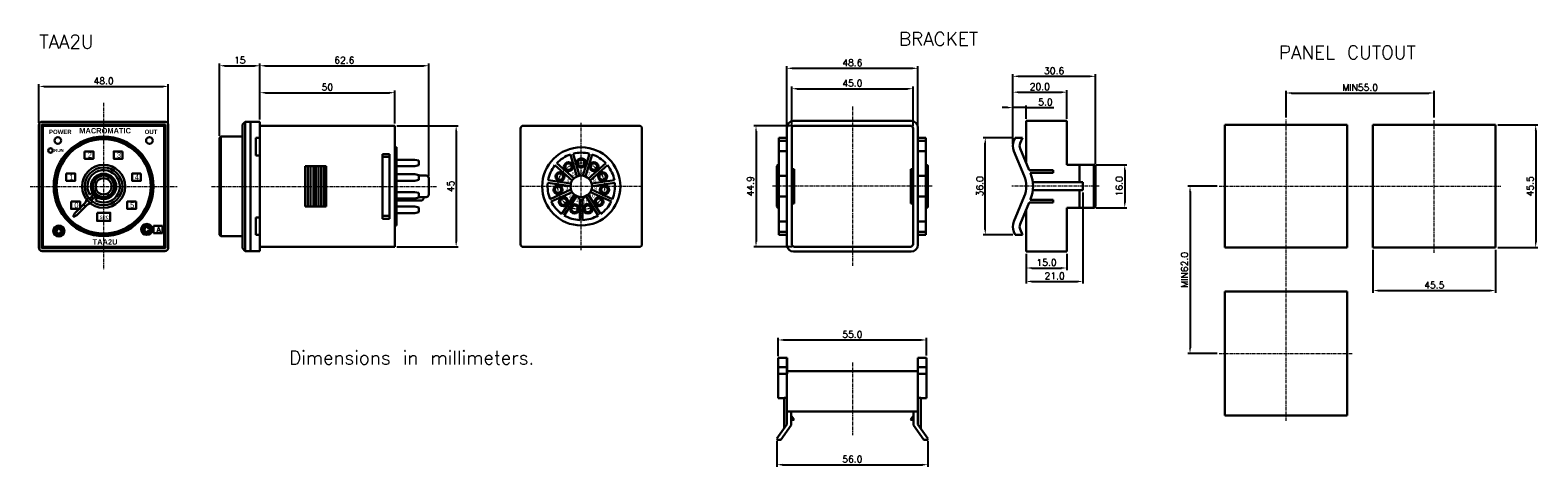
# Model space of a CAD drawing. Extents: x 12 to 571, y -73 to 89.
import ezdxf
from ezdxf.enums import TextEntityAlignment as Align

# ---------------------------------------------------------------- set-up
doc = ezdxf.new("R2010")
doc.units = 0
doc.linetypes.add('CENTER', pattern=[2, 1.25, -0.25, 0.25, -0.25])
doc.layers.get('DEFPOINTS').update_dxf_attribs({"linetype": 'CONTINUOUS'})
doc.layers.add('Z_OM_CENTER', color=4, linetype='CENTER', lineweight=13)
doc.layers.add('Z_OM_OUTLINE', color=7, linetype='CONTINUOUS', lineweight=30)
doc.layers.add('Z_OM_DIM', color=3, linetype='CONTINUOUS')
doc.layers.add('Z_OM_NOTE', color=3, linetype='CONTINUOUS')
doc.styles.add('GHJ', font='ARTxt.shx', dxfattribs={"bigfont": 'Big_Font.shx'})
doc.styles.add('NEW', font='helvl1.shx', dxfattribs={"bigfont": 'Big_Font.shx'})
doc.styles.get("Standard").update_dxf_attribs({"font": 'txt.shx'})
doc.dimstyles.new('AM_ISO', dxfattribs={"dimtxt": 2.5, "dimasz": 2, "dimexe": 0.8, "dimexo": 0.8, "dimgap": 0.8, "dimtad": 1, "dimdec": 1, "dimzin": 1, "dimdsep": 46, "dimtxsty": 'STANDARD', "dimcen": 0, "dimclrd": 256, "dimclre": 256, "dimclrt": 2, "dimadec": 0, "dimazin": 2, "dimtp": 0.1, "dimtm": 0.1, "dimtfac": 0.71, "dimtdec": 1, "dimtmove": 0, "dimatfit": 3, "dimfxl": 1, "dimlwd": -1, "dimlwe": -1, "dimarcsym": 0})
doc.dimstyles.new('AM_ISO$0', dxfattribs={"dimtxt": 2.5, "dimasz": 2, "dimexe": 0.8, "dimexo": 0.8, "dimgap": 0.8, "dimtad": 1, "dimdec": 1, "dimzin": 1, "dimdsep": 46, "dimtxsty": 'STANDARD', "dimcen": 0, "dimclrd": 256, "dimclre": 256, "dimclrt": 2, "dimadec": 0, "dimazin": 2, "dimtp": 0.1, "dimtm": 0.1, "dimtfac": 0.71, "dimtdec": 1, "dimtmove": 0, "dimatfit": 3, "dimfxl": 1, "dimlwd": -1, "dimlwe": -1, "dimarcsym": 0})

# ---------------------------------------------------------------- blocks, each defined once
blk = doc.blocks.new('*D1')
at = {"layer": 'DEFPOINTS', "color": 0}
for p in [(532.52, 65.42), (477.52, 55.57), (532.52, 55.57)]:
    blk.add_point(p, dxfattribs=at)
at = {"layer": 'Z_OM_DIM'}
for p, q in [((477.52, 56.37), (477.52, 66.22)), ((479.52, 65.42), (530.52, 65.42)), ((532.52, 56.37), (532.52, 66.22))]:
    blk.add_line(p, q, dxfattribs=at)
for points in [[(479.52, 65.76), (479.52, 65.09), (477.52, 65.42)], [(530.52, 65.09), (530.52, 65.76), (532.52, 65.42)]]:
    blk.add_solid(points, dxfattribs=at)
at = {"layer": 'Z_OM_DIM', "color": 2, "insert": (505.02, 67.47), "char_height": 2.5, "attachment_point": 5}
blk.add_mtext('MIN55.0', dxfattribs=at)
blk = doc.blocks.new('*D2')
at = {"layer": 'DEFPOINTS', "color": 0}
for p in [(452.77, 30.82), (441.92, -31.18), (452.77, -31.18)]:
    blk.add_point(p, dxfattribs=at)
at = {"layer": 'Z_OM_DIM'}
for p, q in [((451.97, 30.82), (441.12, 30.82)), ((441.92, 28.82), (441.92, -29.18)), ((451.97, -31.18), (441.12, -31.18))]:
    blk.add_line(p, q, dxfattribs=at)
for points in [[(442.25, 28.82), (441.58, 28.82), (441.92, 30.82)], [(441.58, -29.18), (442.25, -29.18), (441.92, -31.18)]]:
    blk.add_solid(points, dxfattribs=at)
at = {"layer": 'Z_OM_DIM', "color": 2, "insert": (439.87, -0.18), "char_height": 2.5, "attachment_point": 5, "rotation": 90}
blk.add_mtext('MIN62.0', dxfattribs=at)
blk = doc.blocks.new('*D3')
at = {"layer": 'DEFPOINTS', "color": 0}
for p in [(146.9, 53.29), (146.9, 8.29), (169.68, 8.29)]:
    blk.add_point(p, dxfattribs=at)
at = {"layer": 'Z_OM_DIM'}
for p, q in [((147.7, 53.29), (170.48, 53.29)), ((169.68, 51.29), (169.68, 10.29)), ((147.7, 8.29), (170.48, 8.29))]:
    blk.add_line(p, q, dxfattribs=at)
for points in [[(170.02, 51.29), (169.35, 51.29), (169.68, 53.29)], [(169.35, 10.29), (170.02, 10.29), (169.68, 8.29)]]:
    blk.add_solid(points, dxfattribs=at)
at = {"layer": 'Z_OM_DIM', "color": 2, "insert": (167.63, 30.79), "char_height": 2.5, "attachment_point": 5, "rotation": 90}
blk.add_mtext('45', dxfattribs=at)
blk = doc.blocks.new('*D4')
at = {"layer": 'DEFPOINTS', "color": 0}
for p in [(96.9, 75.54), (96.9, 54.79), (81.9, 48.79)]:
    blk.add_point(p, dxfattribs=at)
at = {"layer": 'Z_OM_DIM'}
for p, q in [((81.9, 49.59), (81.9, 76.34)), ((83.9, 75.54), (94.9, 75.54)), ((96.9, 55.59), (96.9, 76.34))]:
    blk.add_line(p, q, dxfattribs=at)
for points in [[(83.9, 75.87), (83.9, 75.2), (81.9, 75.54)], [(94.9, 75.2), (94.9, 75.87), (96.9, 75.54)]]:
    blk.add_solid(points, dxfattribs=at)
at = {"layer": 'Z_OM_DIM', "color": 2, "insert": (89.4, 77.59), "char_height": 2.5, "attachment_point": 5}
blk.add_mtext('15', dxfattribs=at)
blk = doc.blocks.new('*D5')
at = {"layer": 'DEFPOINTS', "color": 0}
for p in [(146.9, 65.54), (96.9, 54.79), (146.9, 53.29)]:
    blk.add_point(p, dxfattribs=at)
at = {"layer": 'Z_OM_DIM'}
for p, q in [((96.9, 55.59), (96.9, 66.34)), ((98.9, 65.54), (144.9, 65.54)), ((146.9, 54.09), (146.9, 66.34))]:
    blk.add_line(p, q, dxfattribs=at)
for points in [[(98.9, 65.87), (98.9, 65.2), (96.9, 65.54)], [(144.9, 65.2), (144.9, 65.87), (146.9, 65.54)]]:
    blk.add_solid(points, dxfattribs=at)
at = {"layer": 'Z_OM_DIM', "color": 2, "insert": (121.9, 67.59), "char_height": 2.5, "attachment_point": 5}
blk.add_mtext('50', dxfattribs=at)
blk = doc.blocks.new('*D6')
at = {"layer": 'DEFPOINTS', "color": 0}
for p in [(159.5, 75.54), (96.9, 54.79), (159.5, 33.79)]:
    blk.add_point(p, dxfattribs=at)
at = {"layer": 'Z_OM_DIM'}
for p, q in [((96.9, 55.59), (96.9, 76.34)), ((98.9, 75.54), (157.5, 75.54)), ((159.5, 34.59), (159.5, 76.34))]:
    blk.add_line(p, q, dxfattribs=at)
for points in [[(98.9, 75.87), (98.9, 75.2), (96.9, 75.54)], [(157.5, 75.2), (157.5, 75.87), (159.5, 75.54)]]:
    blk.add_solid(points, dxfattribs=at)
at = {"layer": 'Z_OM_DIM', "color": 2, "insert": (128.2, 77.59), "char_height": 2.5, "attachment_point": 5}
blk.add_mtext('62.6', dxfattribs=at)
blk = doc.blocks.new('*D8')
at = {"layer": 'DEFPOINTS', "color": 0}
for p in [(381.19, 6.57), (396.19, 6.57), (396.19, 0.49)]:
    blk.add_point(p, dxfattribs=at)
at = {"layer": 'Z_OM_DIM'}
for p, q in [((381.19, 5.77), (381.19, -0.31)), ((396.19, 5.77), (396.19, -0.31)), ((383.19, 0.49), (394.19, 0.49))]:
    blk.add_line(p, q, dxfattribs=at)
for points in [[(383.19, 0.83), (383.19, 0.16), (381.19, 0.49)], [(394.19, 0.16), (394.19, 0.83), (396.19, 0.49)]]:
    blk.add_solid(points, dxfattribs=at)
at = {"layer": 'Z_OM_DIM', "color": 2, "insert": (388.69, 2.54), "char_height": 2.5, "attachment_point": 5}
blk.add_mtext('15.0', dxfattribs=at)
blk = doc.blocks.new('*D7')
at = {"layer": 'DEFPOINTS', "color": 0}
for p in [(402.19, 29.32), (381.19, 6.57), (402.19, -4.51)]:
    blk.add_point(p, dxfattribs=at)
at = {"layer": 'Z_OM_DIM'}
for p, q in [((402.19, 28.52), (402.19, -5.31)), ((381.19, 5.77), (381.19, -5.31)), ((383.19, -4.51), (400.19, -4.51))]:
    blk.add_line(p, q, dxfattribs=at)
for points in [[(383.19, -4.17), (383.19, -4.84), (381.19, -4.51)], [(400.19, -4.84), (400.19, -4.17), (402.19, -4.51)]]:
    blk.add_solid(points, dxfattribs=at)
at = {"layer": 'Z_OM_DIM', "color": 2, "insert": (391.69, -2.46), "char_height": 2.5, "attachment_point": 5}
blk.add_mtext('21.0', dxfattribs=at)
blk = doc.blocks.new('*D9')
at = {"layer": 'DEFPOINTS', "color": 0}
for p in [(365.96, 48.82), (377.02, 48.82), (377.02, 12.82)]:
    blk.add_point(p, dxfattribs=at)
at = {"layer": 'Z_OM_DIM'}
for p, q in [((376.22, 48.82), (365.16, 48.82)), ((365.96, 14.82), (365.96, 46.82)), ((376.22, 12.82), (365.16, 12.82))]:
    blk.add_line(p, q, dxfattribs=at)
for points in [[(366.29, 46.82), (365.63, 46.82), (365.96, 48.82)], [(365.63, 14.82), (366.29, 14.82), (365.96, 12.82)]]:
    blk.add_solid(points, dxfattribs=at)
at = {"layer": 'Z_OM_DIM', "color": 2, "insert": (363.91, 30.82), "char_height": 2.5, "attachment_point": 5, "rotation": 90}
blk.add_mtext('36.0', dxfattribs=at)
blk = doc.blocks.new('*D10')
at = {"layer": 'DEFPOINTS', "color": 0}
for p in [(376.19, 60.01), (381.19, 55.07), (376.19, 45.82)]:
    blk.add_point(p, dxfattribs=at)
at = {"layer": 'Z_OM_DIM'}
for p, q in [((374.19, 60.01), (372.19, 60.01)), ((376.19, 46.62), (376.19, 60.81)), ((381.19, 60.01), (376.19, 60.01)), ((381.19, 55.87), (381.19, 60.81)), ((381.19, 60.01), (391.37, 60.01)), ((383.19, 60.01), (385.19, 60.01))]:
    blk.add_line(p, q, dxfattribs=at)
for points in [[(374.19, 59.68), (374.19, 60.34), (376.19, 60.01)], [(383.19, 60.34), (383.19, 59.68), (381.19, 60.01)]]:
    blk.add_solid(points, dxfattribs=at)
at = {"layer": 'Z_OM_DIM', "color": 2, "insert": (388.28, 62.06), "char_height": 2.5, "attachment_point": 5}
blk.add_mtext('5.0', dxfattribs=at)
blk = doc.blocks.new('*D11')
at = {"layer": 'DEFPOINTS', "color": 0}
for p in [(344.16, -26.21), (289.16, -32.98), (344.16, -32.79)]:
    blk.add_point(p, dxfattribs=at)
at = {"layer": 'Z_OM_DIM'}
for p, q in [((289.16, -32.18), (289.16, -25.41)), ((291.16, -26.21), (342.16, -26.21)), ((344.16, -31.99), (344.16, -25.41))]:
    blk.add_line(p, q, dxfattribs=at)
for points in [[(291.16, -25.88), (291.16, -26.55), (289.16, -26.21)], [(342.16, -26.55), (342.16, -25.88), (344.16, -26.21)]]:
    blk.add_solid(points, dxfattribs=at)
at = {"layer": 'Z_OM_DIM', "color": 2, "insert": (316.66, -24.16), "char_height": 2.5, "attachment_point": 5}
blk.add_mtext('55.0', dxfattribs=at)
blk = doc.blocks.new('*D12')
at = {"layer": 'DEFPOINTS', "color": 0}
for p in [(288.68, -62.89), (344.64, -62.79), (344.64, -72.5)]:
    blk.add_point(p, dxfattribs=at)
at = {"layer": 'Z_OM_DIM'}
for p, q in [((288.68, -63.69), (288.68, -73.3)), ((344.64, -63.59), (344.64, -73.3)), ((290.68, -72.5), (342.64, -72.5))]:
    blk.add_line(p, q, dxfattribs=at)
for points in [[(290.68, -72.16), (290.68, -72.83), (288.68, -72.5)], [(342.64, -72.83), (342.64, -72.16), (344.64, -72.5)]]:
    blk.add_solid(points, dxfattribs=at)
at = {"layer": 'Z_OM_DIM', "color": 2, "insert": (316.66, -70.45), "char_height": 2.5, "attachment_point": 5}
blk.add_mtext('56.0', dxfattribs=at)
blk = doc.blocks.new('*D13')
at = {"layer": 'DEFPOINTS', "color": 0}
for p in [(396.19, 65.73), (396.19, 55.07), (376.19, 45.82)]:
    blk.add_point(p, dxfattribs=at)
at = {"layer": 'Z_OM_DIM'}
for p, q in [((376.19, 46.62), (376.19, 66.53)), ((378.19, 65.73), (394.19, 65.73)), ((396.19, 55.87), (396.19, 66.53))]:
    blk.add_line(p, q, dxfattribs=at)
for points in [[(378.19, 66.06), (378.19, 65.4), (376.19, 65.73)], [(394.19, 65.4), (394.19, 66.06), (396.19, 65.73)]]:
    blk.add_solid(points, dxfattribs=at)
at = {"layer": 'Z_OM_DIM', "color": 2, "insert": (386.19, 67.78), "char_height": 2.5, "attachment_point": 5}
blk.add_mtext('20.0', dxfattribs=at)
blk = doc.blocks.new('*D14')
at = {"layer": 'DEFPOINTS', "color": 0}
for p in [(376.19, 71.61), (376.19, 45.82), (406.79, 38.32)]:
    blk.add_point(p, dxfattribs=at)
at = {"layer": 'Z_OM_DIM'}
for p, q in [((376.19, 46.62), (376.19, 72.41)), ((404.79, 71.61), (378.19, 71.61)), ((406.79, 39.12), (406.79, 72.41))]:
    blk.add_line(p, q, dxfattribs=at)
for points in [[(378.19, 71.95), (378.19, 71.28), (376.19, 71.61)], [(404.79, 71.28), (404.79, 71.95), (406.79, 71.61)]]:
    blk.add_solid(points, dxfattribs=at)
at = {"layer": 'Z_OM_DIM', "color": 2, "insert": (391.49, 73.66), "char_height": 2.5, "attachment_point": 5}
blk.add_mtext('30.6', dxfattribs=at)
blk = doc.blocks.new('*D15')
at = {"layer": 'DEFPOINTS', "color": 0}
for p in [(62.89, 67.86), (14.89, 53.54), (62.89, 53.54)]:
    blk.add_point(p, dxfattribs=at)
at = {"layer": 'Z_OM_DIM'}
for p, q in [((14.89, 54.34), (14.89, 68.66)), ((16.89, 67.86), (60.89, 67.86)), ((62.89, 54.34), (62.89, 68.66))]:
    blk.add_line(p, q, dxfattribs=at)
for points in [[(16.89, 68.19), (16.89, 67.53), (14.89, 67.86)], [(60.89, 67.53), (60.89, 68.19), (62.89, 67.86)]]:
    blk.add_solid(points, dxfattribs=at)
at = {"layer": 'Z_OM_DIM', "color": 2, "insert": (38.89, 69.91), "char_height": 2.5, "attachment_point": 5}
blk.add_mtext('48.0', dxfattribs=at)
blk = doc.blocks.new('*D16')
at = {"layer": 'DEFPOINTS', "color": 0}
for p in [(340.96, 74.59), (292.36, 52.57), (340.96, 52.57)]:
    blk.add_point(p, dxfattribs=at)
at = {"layer": 'Z_OM_DIM'}
for p, q in [((292.36, 53.37), (292.36, 75.39)), ((294.36, 74.59), (338.96, 74.59)), ((340.96, 53.37), (340.96, 75.39))]:
    blk.add_line(p, q, dxfattribs=at)
for points in [[(294.36, 74.93), (294.36, 74.26), (292.36, 74.59)], [(338.96, 74.26), (338.96, 74.93), (340.96, 74.59)]]:
    blk.add_solid(points, dxfattribs=at)
at = {"layer": 'Z_OM_DIM', "color": 2, "insert": (316.66, 76.64), "char_height": 2.5, "attachment_point": 5}
blk.add_mtext('48.6', dxfattribs=at)
blk = doc.blocks.new('*D17')
at = {"layer": 'DEFPOINTS', "color": 0}
for p in [(339.16, 67.01), (294.16, 52.27), (339.16, 52.27)]:
    blk.add_point(p, dxfattribs=at)
at = {"layer": 'Z_OM_DIM'}
for p, q in [((294.16, 53.07), (294.16, 67.81)), ((339.16, 53.07), (339.16, 67.81)), ((296.16, 67.01), (337.16, 67.01))]:
    blk.add_line(p, q, dxfattribs=at)
for points in [[(296.16, 67.35), (296.16, 66.68), (294.16, 67.01)], [(337.16, 66.68), (337.16, 67.35), (339.16, 67.01)]]:
    blk.add_solid(points, dxfattribs=at)
at = {"layer": 'Z_OM_DIM', "color": 2, "insert": (316.66, 69.06), "char_height": 2.5, "attachment_point": 5}
blk.add_mtext('45.0', dxfattribs=at)
blk = doc.blocks.new('*D18')
at = {"layer": 'DEFPOINTS', "color": 0}
for p in [(295.16, 53.27), (280.92, 8.37), (295.16, 8.37)]:
    blk.add_point(p, dxfattribs=at)
at = {"layer": 'Z_OM_DIM'}
for p, q in [((294.36, 53.27), (280.12, 53.27)), ((280.92, 51.27), (280.92, 10.37)), ((294.36, 8.37), (280.12, 8.37))]:
    blk.add_line(p, q, dxfattribs=at)
for points in [[(281.25, 51.27), (280.59, 51.27), (280.92, 53.27)], [(280.59, 10.37), (281.25, 10.37), (280.92, 8.37)]]:
    blk.add_solid(points, dxfattribs=at)
at = {"layer": 'Z_OM_DIM', "color": 2, "insert": (278.87, 30.82), "char_height": 2.5, "attachment_point": 5, "rotation": 90}
blk.add_mtext('44.9', dxfattribs=at)
blk = doc.blocks.new('*D19')
at = {"layer": 'DEFPOINTS', "color": 0}
for p in [(406.29, 38.82), (406.29, 22.82), (417.7, 22.82)]:
    blk.add_point(p, dxfattribs=at)
at = {"layer": 'Z_OM_DIM'}
for p, q in [((407.09, 38.82), (418.5, 38.82)), ((417.7, 36.82), (417.7, 24.82)), ((407.09, 22.82), (418.5, 22.82))]:
    blk.add_line(p, q, dxfattribs=at)
for points in [[(418.03, 36.82), (417.36, 36.82), (417.7, 38.82)], [(417.36, 24.82), (418.03, 24.82), (417.7, 22.82)]]:
    blk.add_solid(points, dxfattribs=at)
at = {"layer": 'Z_OM_DIM', "color": 2, "insert": (415.65, 30.82), "char_height": 2.5, "attachment_point": 5, "rotation": 90}
blk.add_mtext('16.0', dxfattribs=at)
blk = doc.blocks.new('*D20')
at = {"layer": 'DEFPOINTS', "color": 0}
for p in [(509.77, 8.07), (555.27, 8.07), (555.27, -7.88)]:
    blk.add_point(p, dxfattribs=at)
at = {"layer": 'Z_OM_DIM'}
for p, q in [((509.77, 7.27), (509.77, -8.68)), ((555.27, 7.27), (555.27, -8.68)), ((511.77, -7.88), (553.27, -7.88))]:
    blk.add_line(p, q, dxfattribs=at)
for points in [[(511.77, -7.55), (511.77, -8.21), (509.77, -7.88)], [(553.27, -8.21), (553.27, -7.55), (555.27, -7.88)]]:
    blk.add_solid(points, dxfattribs=at)
at = {"layer": 'Z_OM_DIM', "color": 2, "insert": (532.52, -5.83), "char_height": 2.5, "attachment_point": 5}
blk.add_mtext('45.5', dxfattribs=at)
blk = doc.blocks.new('*D21')
at = {"layer": 'DEFPOINTS', "color": 0}
for p in [(555.27, 53.57), (555.27, 8.07), (570.15, 8.07)]:
    blk.add_point(p, dxfattribs=at)
at = {"layer": 'Z_OM_DIM'}
for p, q in [((556.07, 53.57), (570.95, 53.57)), ((570.15, 51.57), (570.15, 10.07)), ((556.07, 8.07), (570.95, 8.07))]:
    blk.add_line(p, q, dxfattribs=at)
for points in [[(570.48, 51.57), (569.81, 51.57), (570.15, 53.57)], [(569.81, 10.07), (570.48, 10.07), (570.15, 8.07)]]:
    blk.add_solid(points, dxfattribs=at)
at = {"layer": 'Z_OM_DIM', "color": 2, "insert": (568.1, 30.82), "char_height": 2.5, "attachment_point": 5, "rotation": 90}
blk.add_mtext('45.5', dxfattribs=at)

msp = doc.modelspace()

# ---------------------------------------------------------------- linework, layer by layer
at = {"layer": 'Z_OM_CENTER'}
for p, q in [((38.89, 61.77), (38.89, -0.19)), ((316.66, 60.4), (316.66, 1.24)), ((216.08, 7.08), (216.08, 54.49)), ((477.52, -56.18), (477.52, 55.57)), ((532.52, 6.07), (532.52, 55.57)), ((11.64, 30.79), (66.14, 30.79)), ((78.9, 30.79), (162.5, 30.79)), ((238.83, 30.79), (193.33, 30.79)), ((346.24, 30.82), (287.08, 30.82)), ((408.19, 30.82), (375.77, 30.82)), ((452.77, 30.82), (557.27, 30.82)), ((452.77, -31.18), (502.27, -31.18)), ((316.66, -34.6), (316.66, -61.53))]:
    msp.add_line(p, q, dxfattribs=at)
msp.add_circle((216.08, 30.79), 8.7, dxfattribs=at)
at = {"layer": 'Z_OM_OUTLINE'}
for p, q in [((14.89, 53.54), (14.89, 8.04)), ((15.89, 53.79), (61.89, 53.79)), ((15.89, 53.79), (15.89, 7.79)), ((16.14, 54.79), (61.64, 54.79)), ((16.39, 53.29), (61.39, 53.29)), ((16.39, 53.29), (16.39, 8.29)), ((61.39, 53.29), (61.39, 8.29)), ((61.89, 53.79), (61.89, 7.79)), ((62.89, 53.54), (62.89, 8.04)), ((90.4, 53.79), (91.4, 54.79)), ((91.4, 54.79), (96.9, 54.79)), ((91.4, 6.79), (91.4, 54.79)), ((96.9, 54.79), (96.9, 6.79)), ((96.9, 53.29), (146.9, 53.29)), ((193.58, 9.29), (193.58, 52.29)), ((237.58, 53.29), (194.58, 53.29)), ((238.58, 9.29), (238.58, 52.29)), ((381.19, 55.07), (396.19, 55.07)), ((454.77, 53.57), (500.27, 53.57)), ((454.77, 53.57), (454.77, 8.07)), ((500.27, 53.57), (500.27, 8.07)), ((509.77, 53.57), (509.77, 8.07)), ((509.77, 53.57), (555.27, 53.57)), ((555.27, 53.57), (555.27, 8.07)), ((81.9, 48.79), (82.4, 49.29)), ((81.9, 48.79), (81.9, 12.79)), ((82.4, 12.29), (82.4, 49.29)), ((82.4, 49.29), (90.4, 49.29)), ((96.9, 48.79), (95.4, 48.79)), ((96.9, 42.29), (95.4, 42.29)), ((142.4, 30.79), (142.4, 42.79)), ((206.97, 39.34), (213.41, 33.76)), ((212.08, 42.63), (214.48, 34.45)), ((213.04, 42.91), (215.44, 34.74)), ((219.12, 42.91), (216.72, 34.74)), ((220.08, 42.63), (217.68, 34.45)), ((225.19, 39.34), (218.75, 33.76)), ((121.5, 38.29), (113.7, 38.29)), ((113.7, 38.29), (113.7, 23.29)), ((114.7, 38.29), (114.7, 23.29)), ((115.7, 38.29), (115.7, 23.29)), ((116.7, 38.29), (116.7, 23.29)), ((117.6, 38.29), (117.6, 23.29)), ((118.6, 38.29), (118.6, 23.29)), ((119.6, 38.29), (119.6, 23.29)), ((120.6, 38.29), (120.6, 23.29)), ((121.5, 38.29), (121.5, 23.29)), ((158.5, 34.79), (155.8, 34.79)), ((206.31, 38.59), (212.75, 33.01)), ((225.85, 38.59), (219.41, 33.01)), ((34.56, 28.29), (33.7, 27.79)), ((142.4, 18.79), (142.4, 30.79)), ((203.65, 32.07), (212.08, 30.86)), ((203.79, 33.06), (212.22, 31.85)), ((204.51, 26.05), (212.26, 29.59)), ((204.93, 25.14), (212.68, 28.68)), ((227.24, 25.14), (219.48, 28.68)), ((227.65, 26.05), (219.9, 29.59)), ((228.37, 33.06), (219.94, 31.85)), ((228.52, 32.07), (220.08, 30.86)), ((35.02, 27.62), (33.6, 26.2)), ((35.73, 26.92), (34.31, 25.5)), ((36.39, 26.46), (35.89, 25.59)), ((121.5, 23.29), (113.7, 23.29)), ((156.6, 25.49), (147.5, 25.49)), ((158.5, 26.79), (155.8, 26.79)), ((157.6, 26.83), (157.6, 26.49)), ((208.91, 20.55), (213.52, 27.72)), ((209.75, 20.01), (214.36, 27.18)), ((215.58, 18.3), (215.58, 25.87)), ((216.58, 18.3), (216.58, 25.87)), ((222.41, 20.01), (217.81, 27.18)), ((223.25, 20.55), (218.65, 27.72)), ((96.9, 19.29), (95.4, 19.29)), ((20.79, 14.59), (20.79, 13.79)), ((21.59, 14.59), (20.79, 14.59)), ((21.59, 13.79), (20.79, 13.79)), ((21.89, 16.04), (21.89, 14.89)), ((21.89, 13.49), (21.89, 12.33)), ((22.69, 16.04), (22.69, 14.89)), ((22.69, 13.49), (22.69, 12.33)), ((23.79, 14.59), (22.99, 14.59)), ((23.79, 13.79), (22.99, 13.79)), ((23.79, 14.59), (23.79, 13.79)), ((53.39, 15.19), (53.39, 14.39)), ((54.19, 15.19), (53.39, 15.19)), ((54.19, 14.39), (53.39, 14.39)), ((54.49, 16.64), (54.49, 15.49)), ((54.49, 14.09), (54.49, 12.93)), ((55.29, 16.64), (55.29, 15.49)), ((55.29, 14.09), (55.29, 12.93)), ((56.39, 15.19), (55.59, 15.19)), ((56.39, 14.39), (55.59, 14.39)), ((56.39, 15.19), (56.39, 14.39)), ((57.46, 16.11), (60.76, 16.11)), ((57.46, 16.11), (57.46, 13.41)), ((57.46, 13.41), (60.76, 13.41)), ((60.76, 16.11), (60.76, 13.41)), ((82.4, 12.29), (81.9, 12.79)), ((82.4, 12.29), (90.4, 12.29)), ((96.9, 12.79), (95.4, 12.79)), ((15.89, 7.79), (61.89, 7.79)), ((16.14, 6.79), (61.64, 6.79)), ((16.39, 8.29), (61.39, 8.29)), ((91.4, 6.79), (90.4, 7.79)), ((91.4, 6.79), (96.9, 6.79)), ((96.9, 8.29), (146.9, 8.29)), ((237.58, 8.29), (194.58, 8.29)), ((454.77, 8.07), (500.27, 8.07)), ((509.77, 8.07), (555.27, 8.07)), ((454.77, -8.18), (500.27, -8.18)), ((454.77, -8.18), (454.77, -54.18)), ((500.27, -8.18), (500.27, -54.18)), ((292.36, -32.79), (292.36, -57.53)), ((340.96, -32.79), (340.96, -57.53)), ((293.96, -52.79), (293.96, -57.86)), ((339.36, -52.79), (339.36, -57.86)), ((454.77, -54.18), (500.27, -54.18))]:
    msp.add_line(p, q, dxfattribs=at)
at = {"layer": 'Z_OM_OUTLINE', "color": 7, "linetype": 'Continuous'}
for p, q in [((90.4, 53.79), (90.4, 7.79)), ((93.4, 54.79), (93.4, 6.79)), ((146.9, 53.29), (146.9, 8.29)), ((95.4, 42.29), (95.4, 48.79)), ((147.5, 45.29), (146.9, 45.29)), ((147.5, 45.29), (147.5, 16.29)), ((145, 42.79), (142.4, 42.79)), ((145, 41.79), (142.4, 41.79)), ((145, 42.79), (145, 30.79)), ((147.5, 43.29), (146.9, 43.29)), ((147.5, 40.69), (154.3, 40.69)), ((155.8, 40.39), (154.3, 40.69)), ((155.8, 38.59), (155.8, 40.39)), ((147.5, 38.29), (154.3, 38.29)), ((147.5, 35.29), (154.3, 35.29)), ((155.8, 38.59), (154.3, 38.29)), ((154.3, 35.29), (155.8, 34.99)), ((155.8, 33.19), (155.8, 34.99)), ((159.5, 33.79), (159.5, 27.79)), ((145, 30.79), (145, 18.79)), ((147.5, 32.89), (154.3, 32.89)), ((147.5, 28.69), (154.3, 28.69)), ((155.8, 33.19), (154.3, 32.89)), ((155.8, 28.39), (154.3, 28.69)), ((155.8, 28.39), (155.8, 26.59)), ((147.5, 26.29), (154.3, 26.29)), ((147.5, 23.29), (154.3, 23.29)), ((154.3, 26.29), (155.8, 26.59)), ((155.8, 22.99), (154.3, 23.29)), ((155.8, 22.99), (155.8, 21.19)), ((95.4, 19.29), (95.4, 12.79)), ((145, 19.79), (142.4, 19.79)), ((145, 18.79), (142.4, 18.79)), ((147.5, 18.29), (146.9, 18.29)), ((147.5, 20.89), (154.3, 20.89)), ((154.3, 20.89), (155.8, 21.19)), ((147.5, 16.29), (146.9, 16.29))]:
    msp.add_line(p, q, dxfattribs=at)
at = {"layer": 'Z_OM_OUTLINE', "color": 7, "linetype": 'Continuous', "lineweight": 30}
for p, q in [((292.36, 52.57), (292.36, 47.74)), ((294.16, 52.27), (294.16, 9.37)), ((338.46, 55.07), (294.86, 55.07)), ((338.16, 53.27), (295.16, 53.27)), ((339.16, 9.37), (339.16, 52.27)), ((340.96, 48.82), (340.96, 52.57)), ((381.19, 55.07), (381.19, 50.95)), ((381.19, 53.47), (381.19, 54.47)), ((381.19, 52.47), (381.19, 53.47)), ((381.19, 39.32), (381.19, 50.95)), ((396.19, 53.47), (396.19, 55.07)), ((396.19, 53.47), (396.19, 52.47)), ((396.19, 52.47), (396.19, 50.95)), ((396.19, 38.82), (396.19, 50.95)), ((289.41, 48.82), (292.36, 48.82)), ((289.41, 47.74), (289.41, 48.82)), ((289.41, 43.9), (289.41, 47.74)), ((289.41, 47.74), (292.36, 47.74)), ((292.36, 43.9), (292.36, 47.74)), ((343.91, 48.82), (340.96, 48.82)), ((340.96, 48.82), (340.96, 47.74)), ((343.91, 47.74), (340.96, 47.74)), ((340.96, 47.74), (340.96, 43.9)), ((343.91, 48.82), (343.91, 47.74)), ((343.91, 47.74), (343.91, 43.9)), ((377.02, 48.82), (376.57, 47.74)), ((379.73, 48.82), (377.02, 48.82)), ((378.88, 46.78), (379.73, 48.82)), ((382.23, 36.82), (378.88, 44.86)), ((289.41, 43.9), (292.41, 43.9)), ((289.41, 34.67), (289.41, 43.9)), ((292.36, 34.67), (292.36, 43.9)), ((343.91, 43.9), (340.96, 43.9)), ((340.96, 43.9), (340.96, 34.67)), ((343.91, 43.9), (343.91, 34.67)), ((376.57, 43.9), (380.42, 34.67)), ((288.68, 38.32), (288.68, 23.32)), ((289.18, 38.82), (289.41, 38.82)), ((289.41, 34.67), (292.36, 34.67)), ((289.41, 26.97), (289.41, 34.67)), ((292.36, 30.82), (292.36, 34.67)), ((294.16, 37.17), (295.01, 37.17)), ((295.01, 37.17), (295.01, 24.47)), ((338.31, 37.17), (338.31, 24.47)), ((338.31, 37.17), (339.16, 37.17)), ((343.91, 34.67), (340.96, 34.67)), ((340.96, 34.67), (340.96, 30.82)), ((343.91, 38.82), (344.14, 38.82)), ((343.91, 34.67), (343.91, 26.97)), ((344.64, 38.32), (344.64, 23.32)), ((391.19, 36.82), (382.23, 36.82)), ((382.73, 35.63), (382.65, 35.82)), ((391.19, 35.82), (382.65, 35.82)), ((391.19, 35.82), (391.19, 36.82)), ((400.86, 38.82), (396.19, 38.82)), ((400.86, 38.82), (400.86, 32.32)), ((400.86, 38.82), (406.29, 38.82)), ((406.19, 38.82), (406.19, 22.82)), ((406.79, 38.32), (406.79, 23.32)), ((292.36, 26.97), (292.36, 30.82)), ((340.96, 30.82), (340.96, 26.97)), ((402.19, 32.32), (383.6, 32.32)), ((383.6, 29.32), (402.19, 29.32)), ((400.86, 29.32), (400.86, 22.82)), ((402.19, 32.32), (402.19, 29.32)), ((289.18, 22.82), (289.41, 22.82)), ((289.41, 26.97), (292.36, 26.97)), ((289.41, 17.74), (289.41, 26.97)), ((292.36, 17.74), (292.36, 26.97)), ((294.16, 24.47), (295.01, 24.47)), ((338.31, 24.47), (339.16, 24.47)), ((343.91, 26.97), (340.96, 26.97)), ((340.96, 26.97), (340.96, 17.74)), ((343.91, 26.97), (343.91, 17.74)), ((343.91, 22.82), (344.14, 22.82)), ((380.42, 26.97), (376.57, 17.74)), ((378.88, 16.78), (382.23, 24.82)), ((391.19, 24.82), (382.23, 24.82)), ((382.65, 25.82), (382.73, 26.01)), ((391.19, 25.82), (382.65, 25.82)), ((391.19, 24.82), (391.19, 25.82)), ((396.19, 9.07), (396.19, 22.82)), ((400.86, 22.82), (396.19, 22.82)), ((400.86, 22.82), (406.29, 22.82)), ((289.41, 17.74), (292.36, 17.74)), ((289.41, 13.9), (289.41, 17.74)), ((292.36, 13.9), (292.36, 17.74)), ((343.91, 17.74), (340.96, 17.74)), ((340.96, 17.74), (340.96, 13.9)), ((343.91, 17.74), (343.91, 13.9)), ((381.19, 9.07), (381.19, 22.32)), ((289.41, 13.9), (292.36, 13.9)), ((289.41, 12.82), (289.41, 13.9)), ((289.41, 12.82), (292.36, 12.82)), ((292.36, 12.82), (292.36, 13.9)), ((292.36, 12.82), (292.36, 9.07)), ((343.91, 13.9), (340.96, 13.9)), ((340.96, 13.9), (340.96, 12.82)), ((343.91, 12.82), (340.96, 12.82)), ((340.96, 9.07), (340.96, 12.82)), ((343.91, 13.9), (343.91, 12.82)), ((376.57, 13.9), (377.02, 12.82)), ((377.02, 12.82), (379.73, 12.82)), ((379.73, 12.82), (378.88, 14.86)), ((294.86, 6.57), (338.46, 6.57)), ((295.16, 8.37), (338.16, 8.37)), ((381.19, 6.57), (381.19, 9.07)), ((396.19, 6.57), (381.19, 6.57)), ((396.19, 9.07), (396.19, 6.57)), ((289.16, -32.79), (292.41, -32.79)), ((289.16, -32.79), (289.16, -33.17)), ((289.16, -33.17), (289.16, -33.62)), ((292.41, -32.79), (292.41, -33.17)), ((292.41, -33.17), (292.41, -38.83)), ((344.16, -32.79), (340.91, -32.79)), ((340.91, -32.79), (340.91, -33.17)), ((340.91, -33.17), (340.91, -38.83)), ((344.16, -32.79), (344.16, -33.17)), ((344.16, -33.17), (344.16, -33.62)), ((289.16, -33.62), (289.16, -36.33)), ((289.16, -36.33), (292.41, -36.33)), ((289.16, -36.33), (289.16, -47.79)), ((289.16, -38.83), (292.41, -38.83)), ((294.91, -37.79), (292.41, -37.79)), ((313.66, -37.79), (294.91, -37.79)), ((319.66, -37.79), (313.66, -37.79)), ((338.41, -37.79), (319.66, -37.79)), ((338.41, -37.79), (340.91, -37.79)), ((344.16, -36.33), (340.91, -36.33)), ((344.16, -38.83), (340.91, -38.83)), ((344.16, -33.62), (344.16, -36.33)), ((344.16, -36.33), (344.16, -47.79)), ((291.31, -47.79), (289.16, -47.79)), ((291.31, -47.7), (291.31, -59.03)), ((291.31, -47.7), (292.36, -47.7)), ((342.01, -47.7), (340.96, -47.7)), ((342.01, -59.03), (342.01, -47.7)), ((342.01, -47.79), (344.16, -47.79)), ((292.41, -52.79), (294.91, -52.79)), ((295.11, -55.79), (293.96, -54.29)), ((293.96, -55.79), (295.11, -55.79)), ((313.66, -52.79), (294.91, -52.79)), ((313.66, -52.79), (319.66, -52.79)), ((338.41, -52.79), (319.66, -52.79)), ((338.21, -55.79), (339.36, -54.29)), ((339.36, -55.79), (338.21, -55.79)), ((338.41, -52.79), (340.96, -52.79)), ((288.68, -62.79), (292.36, -57.53)), ((293.96, -57.86), (290.16, -63.29)), ((343.16, -63.29), (339.36, -57.86)), ((340.96, -57.53), (344.64, -62.79)), ((289.18, -63.29), (290.16, -63.29)), ((344.14, -63.29), (343.16, -63.29))]:
    msp.add_line(p, q, dxfattribs=at)
at = {"layer": 'Z_OM_OUTLINE', "linetype": 'Continuous'}
for p, q in [((35.3, 29.03), (34.56, 28.29)), ((32.17, 24.78), (28.59, 21.2)), ((32.88, 24.07), (29.3, 20.49)), ((31.47, 24.07), (32.17, 23.36)), ((32.53, 25.84), (32.17, 24.78)), ((33.32, 26.63), (32.53, 25.84)), ((33.94, 24.42), (32.88, 24.07)), ((35.02, 27.62), (33.6, 26.2)), ((34.73, 25.22), (33.94, 24.42)), ((35.73, 26.92), (34.31, 25.5)), ((37.14, 27.19), (36.4, 26.45))]:
    msp.add_line(p, q, dxfattribs=at)
at = {"layer": 'Z_OM_OUTLINE'}
for points in [[(31.84, 43.74), (35.14, 43.74), (35.14, 41.04), (31.84, 41.04)], [(45.94, 43.74), (42.64, 43.74), (42.64, 41.04), (45.94, 41.04)], [(25.04, 35.54), (28.34, 35.54), (28.34, 32.84), (25.04, 32.84)], [(52.74, 35.54), (49.44, 35.54), (49.44, 32.84), (52.74, 32.84)], [(26.84, 25.14), (30.14, 25.14), (30.14, 22.44), (26.84, 22.44)], [(50.94, 25.14), (47.64, 25.14), (47.64, 22.44), (50.94, 22.44)], [(36.44, 20.99), (41.34, 20.99), (41.34, 17.99), (36.44, 17.99)]]:
    msp.add_lwpolyline(points, close=True, dxfattribs=at)
for centre, radius in [((19.2, 44.1), 0.822), ((38.89, 30.79), 18.5), ((21.89, 47.79), 1.25), ((38.89, 30.79), 18), ((38.89, 30.79), 17.5), ((55.89, 47.79), 1.25), ((216.08, 30.79), 14.5), ((211.38, 38.11), 1.7), ((211.38, 38.11), 1.2), ((216.08, 39.49), 1.7), ((216.08, 39.49), 1.2), ((220.79, 38.11), 1.7), ((220.79, 38.11), 1.2), ((38.89, 30.79), 8), ((38.89, 30.79), 7), ((38.89, 30.79), 4.7), ((38.89, 30.79), 3.97), ((38.89, 30.79), 3), ((208.17, 34.4), 1.7), ((208.17, 34.4), 1.2), ((216.08, 30.79), 4), ((216.08, 30.79), 4), ((224, 34.4), 1.7), ((224, 34.4), 1.2), ((207.47, 29.55), 1.7), ((207.47, 29.55), 1.2), ((224.69, 29.55), 1.7), ((224.69, 29.55), 1.2), ((209.51, 25.09), 1.7), ((209.51, 25.09), 1.2), ((213.63, 22.44), 1.7), ((213.63, 22.44), 1.2), ((218.53, 22.44), 1.7), ((218.53, 22.44), 1.2), ((222.66, 25.09), 1.7), ((222.66, 25.09), 1.2), ((54.89, 14.79), 2.05), ((22.29, 14.19), 2.05), ((22.29, 14.19), 1.9), ((54.89, 14.79), 1.9)]:
    msp.add_circle(centre, radius, dxfattribs=at)
for centre, radius, start, end in [((16.14, 53.54), 1.25, 90, 180), ((61.64, 53.54), 1.25, 0, 90), ((194.58, 52.29), 1, 90, 180), ((237.58, 52.29), 1, 360, 90), ((216.08, 30.79), 12.5, 108.6561, 136.7985), ((216.08, 30.79), 12.5, 75.9288, 104.0712), ((216.08, 30.79), 12.5, 43.2015, 71.3439), ((38.89, 30.79), 6, 240, 210), ((158.5, 33.79), 1, 0, 90), ((216.08, 30.79), 12.5, 141.3834, 169.5257), ((216.08, 30.79), 12.5, 10.4743, 38.6166), ((38.89, 30.79), 5, 210, 219.2608), ((216.08, 30.79), 12.5, 174.1106, 202.253), ((216.08, 30.79), 12.5, 337.747, 5.8894), ((38.89, 30.79), 6, 220.2198, 229.7802), ((38.89, 30.79), 5, 230.7392, 240), ((156.6, 26.49), 1, 270, 0), ((158.5, 27.79), 1, 270, 0), ((216.08, 30.79), 12.5, 206.8379, 234.9803), ((216.08, 26.74), 1, 170.0291, 9.9709), ((216.08, 30.79), 12.5, 305.0197, 333.1621), ((216.08, 30.79), 12.5, 239.5652, 267.7076), ((216.08, 30.79), 12.5, 272.2924, 300.4348), ((22.29, 14.19), 1.6, 104.4775, 255.5225), ((21.59, 14.89), 0.3, 270, 0), ((21.59, 13.49), 0.3, 0, 90), ((22.29, 14.19), 1.6, 284.4775, 75.5225), ((22.99, 14.89), 0.3, 180, 270), ((22.99, 13.49), 0.3, 90, 180), ((54.89, 14.79), 1.6, 104.4775, 255.5225), ((54.19, 15.49), 0.3, 270, 0), ((54.19, 14.09), 0.3, 0, 90), ((54.89, 14.79), 1.6, 284.4775, 75.5225), ((55.59, 15.49), 0.3, 180, 270), ((55.59, 14.09), 0.3, 90, 180), ((16.14, 8.04), 1.25, 180, 270), ((61.64, 8.04), 1.25, 270, 0), ((194.58, 9.29), 1, 180, 270), ((237.58, 9.29), 1, 270, 360), ((289.18, -62.79), 0.5, 180, 270), ((344.14, -62.79), 0.5, 270, 360)]:
    msp.add_arc(centre, radius, start, end, dxfattribs=at)
at = {"layer": 'Z_OM_OUTLINE', "color": 7, "linetype": 'Continuous', "lineweight": 30}
for centre, radius, start, end in [((294.86, 52.57), 2.5, 90, 180), ((295.16, 52.27), 1, 90, 180), ((338.16, 52.27), 1, 0, 90), ((338.46, 52.57), 2.5, 0, 90), ((381.19, 45.82), 5, 157.3801, 202.6199), ((381.19, 45.82), 2.5, 157.3801, 202.6199), ((289.18, 38.32), 0.5, 90, 180), ((344.14, 38.32), 0.5, 0, 90), ((371.19, 30.82), 10, 337.3801, 22.6199), ((371.19, 30.82), 12.5, 337.3801, 22.6199), ((406.29, 38.32), 0.5, 0, 90), ((289.18, 23.32), 0.5, 180, 270), ((344.14, 23.32), 0.5, 270, 0), ((406.29, 23.32), 0.5, 270, 0), ((381.19, 15.82), 5, 157.3801, 202.6199), ((381.19, 15.82), 2.5, 157.3801, 202.6199), ((294.86, 9.07), 2.5, 180, 270), ((295.16, 9.37), 1, 180, 270), ((338.16, 9.37), 1, 270, 0), ((338.46, 9.07), 2.5, 270, 0)]:
    msp.add_arc(centre, radius, start, end, dxfattribs=at)
at = {"layer": 'Z_OM_OUTLINE', "linetype": 'Continuous'}
for centre, radius, start, end in [((38.89, 30.79), 5, 209.9299, 240.07), ((38.89, 30.79), 4, 206.0344, 243.9655), ((36.89, 28.78), 4.17, 211.1141, 238.8858), ((31.42, 18.37), 4, 135, 163.955), ((26.47, 23.32), 4, 286.0449, 315)]:
    msp.add_arc(centre, radius, start, end, dxfattribs=at)
at = {"layer": 'Z_OM_OUTLINE', "color": 7, "linetype": 'Continuous', "lineweight": 0}
for p in [(376.19, 45.82), (383.69, 30.82), (376.19, 15.82)]:
    msp.add_point(p, dxfattribs=at)

# ---------------------------------------------------------------- texts
at = {"layer": 'Z_OM_NOTE'}
msp.add_text('TAA2U', height=5, dxfattribs=at).set_placement((15.05, 81.98))
at = {"layer": 'Z_OM_NOTE', "char_height": 5, "attachment_point": 5}
for s, insert in [('{BRACKET}', (348.61, 85.51)), ('{PANEL CUTOUT}', (500.26, 80.49)), ('{Dimensions in millimeters.}', (153.17, -32.77))]:
    msp.add_mtext(s, dxfattribs=dict(at, insert=insert))
at = {"layer": 'Z_OM_OUTLINE', "style": 'GHJ'}
for s, height, p in [('2', 2, (33.03, 41.41)), ('3', 2, (43.83, 41.41)), ('1', 2, (26.17, 33.21)), ('4', 2, (50.46, 33.21)), ('0', 2, (28.04, 22.81)), ('5', 2, (48.72, 22.81)), ('sec', 1.5, (37.5, 18.74))]:
    msp.add_text(s, height=height, dxfattribs=at).set_placement(p)
at = {"layer": 'Z_OM_OUTLINE', "style": 'NEW'}
for s, p in [('4', (211.18, 33.02)), ('5', (213.17, 35.32)), ('6', (216.08, 36.17)), ('7', (218.99, 35.32)), ('8', (220.98, 33.02)), ('3', (210.75, 30.02)), ('2', (212.01, 27.26)), ('10', (220.15, 27.26)), ('9', (221.41, 30.02)), ('1', (214.56, 25.62)), ('11', (217.64, 25.08))]:
    msp.add_text(s, height=1.3, dxfattribs=at).set_placement(p, align=Align.MIDDLE)
at = {"layer": 'Z_OM_OUTLINE'}
msp.add_text('A', height=2, dxfattribs=at).set_placement((58.53, 13.8))
at = {"layer": 'Z_OM_OUTLINE', "width": 33.79, "attachment_point": 1}
for s, insert, char_height in [('{\\fCentury Gothic|b1|i0|c0|p34;POWER}', (18.66, 51.79), 1.6), ('{\\fCentury Gothic|b1|i0|c0|p34;MACROMATIC}', (29.87, 52.43), 2), ('{\\fCentury Gothic|b1|i0|c0|p34;OUT}', (54.13, 51.79), 1.6), ('{\\fCentury Gothic|b1|i0|c0|p34;RUN}', (20.49, 44.71), 1.2), ('{\\fCentury Gothic|b1|i0|c0|p34;TAA2U}', (34.83, 11.17), 2)]:
    msp.add_mtext(s, dxfattribs=dict(at, insert=insert, char_height=char_height))

# ---------------------------------------------------------------- dimensions: what is measured, and where the dimension line sits
at = {"layer": 'Z_OM_DIM'}
for base, p1, p2, picture, middle in [((96.9, 75.54), (81.9, 48.79), (96.9, 54.79), '*D4', (89.4, 77.59)), ((146.9, 65.54), (96.9, 54.79), (146.9, 53.29), '*D5', (121.9, 67.59))]:
    dim = msp.add_linear_dim(base=base, p1=p1, p2=p2, dimstyle='AM_ISO$0', override={"dimdec": 0}, dxfattribs=at)
    dim.commit()
    dim.dimension.update_dxf_attribs({"geometry": picture, "text_midpoint": middle})
for base, p1, p2, picture, middle in [((159.5, 75.54), (96.9, 54.79), (159.5, 33.79), '*D6', (128.2, 77.59)), ((340.96, 74.59), (292.36, 52.57), (340.96, 52.57), '*D16', (316.66, 76.64)), ((376.19, 71.61), (406.79, 38.32), (376.19, 45.82), '*D14', (391.49, 73.66)), ((62.89, 67.86), (14.89, 53.54), (62.89, 53.54), '*D15', (38.89, 69.91)), ((339.16, 67.01), (294.16, 52.27), (339.16, 52.27), '*D17', (316.66, 69.06)), ((396.19, 65.73), (376.19, 45.82), (396.19, 55.07), '*D13', (386.19, 67.78)), ((402.19, -4.51), (381.19, 6.57), (402.19, 29.32), '*D7', (391.69, -2.46)), ((396.19, 0.49), (381.19, 6.57), (396.19, 6.57), '*D8', (388.69, 2.54)), ((555.27, -7.88), (509.77, 8.07), (555.27, 8.07), '*D20', (532.52, -5.83)), ((344.16, -26.21), (289.16, -32.98), (344.16, -32.79), '*D11', (316.66, -24.16))]:
    dim = msp.add_linear_dim(base=base, p1=p1, p2=p2, dimstyle='AM_ISO$0', dxfattribs=at)
    dim.commit()
    dim.dimension.update_dxf_attribs({"geometry": picture, "text_midpoint": middle})
dim = msp.add_linear_dim(base=(532.52, 65.42), p1=(477.52, 55.57), p2=(532.52, 55.57), text='MIN<>', dimstyle='AM_ISO', dxfattribs=at)
dim.commit()
dim.dimension.update_dxf_attribs({"geometry": '*D1', "text_midpoint": (505.02, 67.47)})
for base, p1, p2, picture, middle in [((376.19, 60.01), (381.19, 55.07), (376.19, 45.82), '*D10', (388.28, 60.01)), ((344.64, -72.5), (288.68, -62.89), (344.64, -62.79), '*D12', (316.66, -72.5))]:
    dim = msp.add_linear_dim(base=base, p1=p1, p2=p2, dimstyle='AM_ISO$0', dxfattribs=at)
    dim.commit()
    dim.dimension.update_dxf_attribs({"geometry": picture, "text_midpoint": middle, "dimtype": 160})
dim = msp.add_linear_dim(base=(169.68, 8.29), p1=(146.9, 53.29), p2=(146.9, 8.29), angle=90, dimstyle='AM_ISO', override={"dimdec": 0}, dxfattribs=at)
dim.commit()
dim.dimension.update_dxf_attribs({"geometry": '*D3', "text_midpoint": (167.63, 30.79)})
for base, p1, p2, picture, middle in [((280.92, 8.37), (295.16, 53.27), (295.16, 8.37), '*D18', (278.87, 30.82)), ((570.15, 8.07), (555.27, 53.57), (555.27, 8.07), '*D21', (568.1, 30.82)), ((417.7, 22.82), (406.29, 38.82), (406.29, 22.82), '*D19', (415.65, 30.82))]:
    dim = msp.add_linear_dim(base=base, p1=p1, p2=p2, angle=90, dimstyle='AM_ISO$0', dxfattribs=at)
    dim.commit()
    dim.dimension.update_dxf_attribs({"geometry": picture, "text_midpoint": middle})
dim = msp.add_linear_dim(base=(365.96, 48.82), p1=(377.02, 12.82), p2=(377.02, 48.82), angle=90, dimstyle='AM_ISO$0', dxfattribs=at)
dim.commit()
dim.dimension.update_dxf_attribs({"geometry": '*D9', "text_midpoint": (365.96, 30.82), "dimtype": 160})
dim = msp.add_linear_dim(base=(441.92, -31.18), p1=(452.77, 30.82), p2=(452.77, -31.18), angle=90, text='MIN<>', dimstyle='AM_ISO', dxfattribs=at)
dim.commit()
dim.dimension.update_dxf_attribs({"geometry": '*D2', "text_midpoint": (439.87, -0.18)})

doc.saveas('drawing.dxf')
